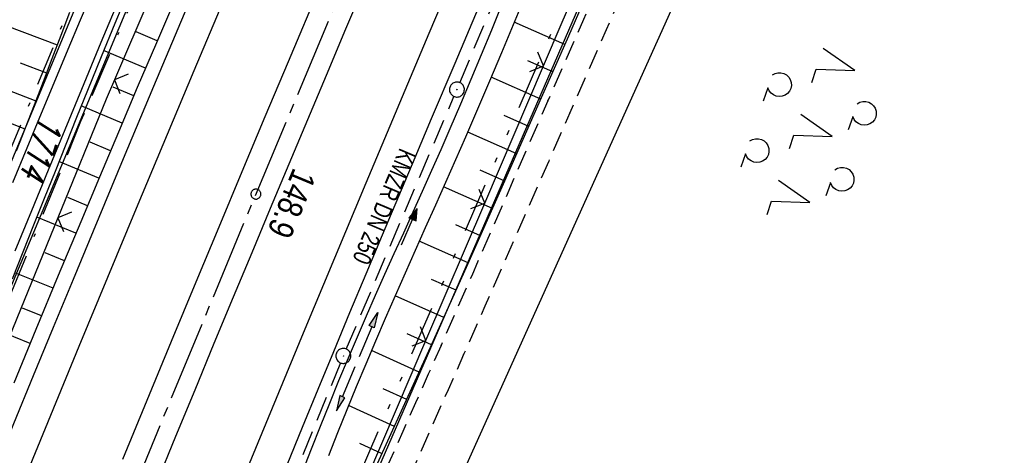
# Model space of a CAD drawing. Extents: x 511997 to 512565, y 475430 to 476399.
# Tile 26 of 32: x 512373 to 512471, y 476144 to 476188. Entities that reach past the tile are written whole.
import ezdxf

# ---------------------------------------------------------------- set-up
doc = ezdxf.new("R2010")
doc.units = 0
doc.header["$LTSCALE"] = 10
doc.header["$MEASUREMENT"] = 0
for name, pattern in [('ACAD_ISO16W100', [73, 15, -6.5, 15, -6.5, 15, -7, 1, -7]), ('ACHSE', [5.5, 4, -0.5, 0.5, -0.5]), ('AUSGEZOGEN', [0]), ('LT00', [0]), ('LT08', [0.42, 0.2, -0.1, 0.02, -0.1]), ('LT09', [0.54, 0.2, -0.1, 0.02, -0.1, 0.02, -0.1]), ('LT11', [0.3, 0.2, -0.1]), ('STRICHLINIE2', [0.375, 0.25, -0.125])]:
    doc.linetypes.add(name, pattern=pattern)
doc.layers.get('0').update_dxf_attribs({"linetype": 'LT00'})
for name, color, linetype in [('-AX-020', 250, 'ACHSE'), ('-Halt-Pfeil', 4, 'LT00'), ('-Haltung', 182, 'STRICHLINIE2'), ('-Haltungsbeschriftung', 182, 'LT00'), ('-ST-20-1', 250, 'LT00'), ('BAB-KABEL', 220, 'ACAD_ISO16W100'), ('DFK_AB_L', 21, 'LT00'), ('DFK_FLUR_NR', 250, 'LT00'), ('DFK_KATASTER', 250, 'LT00'), ('DFK_NUTZUNG', 250, 'LT00'), ('GEMARKUNGSGRENZE', 3, 'LT09'), ('PFEIL', 140, 'AUSGEZOGEN'), ('STROM_UNTER', 80, 'LT08'), ('V89_AFBR_BAB', 250, 'LT00'), ('V89_BOESCH', 250, 'LT00'), ('V89_BOSCHUNG', 250, 'LT00'), ('V89_FELDWEG', 250, 'LT11'), ('V89_GRABEN', 250, 'LT00'), ('V89_KA_PRUF', 182, 'LT00'), ('V89_LD_MARK', 250, 'LT00'), ('V89_ZAUN', 40, 'LT00')]:
    doc.layers.add(name, color=color, linetype=linetype)
doc.styles.add('Beschrift', font='ARIAL.TTF')
doc.styles.add('Haltungsbeschriftung', font='ARIAL.TTF', dxfattribs={"width": 0.75})
doc.styles.get("Standard").update_dxf_attribs({"font": 'romans.shx'})

# ---------------------------------------------------------------- blocks, each defined once
blk = doc.blocks.new('SYMB0002')
at = {"color": 0, "linetype": 'ByBlock'}
for points in [[(-0.031395, 0.499013), (-0.093691, 0.491144), (-0.154509, 0.475528), (-0.21289, 0.452414), (-0.267913, 0.422164), (-0.318712, 0.385257), (-0.364484, 0.342274), (-0.404509, 0.293893), (-0.438154, 0.240877), (-0.464888, 0.184062), (-0.484292, 0.124345), (-0.496058, 0.062667), (-0.5, 0)], [(-0.5, 0), (-0.496058, -0.062667), (-0.484292, -0.124345), (-0.464888, -0.184062), (-0.438154, -0.240877), (-0.404509, -0.293893), (-0.364485, -0.342274), (-0.318712, -0.385257), (-0.267914, -0.422164), (-0.21289, -0.452414), (-0.154509, -0.475529), (-0.093691, -0.491144), (-0.031395, -0.499014), (0.031395, -0.499014)], [(0.5, 0), (0.496057, 0.062667), (0.484292, 0.124345), (0.464888, 0.184062), (0.438153, 0.240877), (0.404509, 0.293893), (0.364484, 0.342274), (0.318712, 0.385257), (0.267913, 0.422164), (0.21289, 0.452414), (0.154509, 0.475528), (0.093691, 0.491144), (0.031395, 0.499013), (-0.031395, 0.499013)], [(0.031395, -0.499014), (0.093691, -0.491144), (0.154509, -0.475529), (0.21289, -0.452414), (0.267914, -0.422164), (0.318712, -0.385257), (0.364485, -0.342274), (0.404509, -0.293893), (0.438154, -0.240877), (0.464889, -0.184062), (0.484292, -0.124345), (0.496058, -0.062667), (0.5, 0)]]:
    blk.add_lwpolyline(points, dxfattribs=at)
blk = doc.blocks.new('SYMB0011')
at = {"color": 0, "linetype": 'ByBlock'}
for p, q in [((0.5, 0), (-0.5, 0)), ((0, 0.5), (0, -0.5))]:
    blk.add_line(p, q, dxfattribs=at)
blk = doc.blocks.new('SYMB0003')
at = {"color": 0, "linetype": 'ByBlock'}
for p, q in [((-0.015712, 0), (0.010166, 0.012015)), ((0, -0.021257), (-0.015712, 0)), ((0.010166, 0.012015), (0, -0.021257))]:
    blk.add_line(p, q, dxfattribs=at)
for points in [[(-0.031395, 0.499013), (-0.093691, 0.491144), (-0.154509, 0.475528), (-0.21289, 0.452414), (-0.267913, 0.422164), (-0.318712, 0.385257), (-0.364484, 0.342274), (-0.404509, 0.293893), (-0.438154, 0.240877), (-0.464888, 0.184062), (-0.484292, 0.124345), (-0.496058, 0.062667), (-0.5, 0)], [(-0.5, 0), (-0.496058, -0.062667), (-0.484292, -0.124345), (-0.464888, -0.184062), (-0.438154, -0.240877), (-0.404509, -0.293893), (-0.364485, -0.342274), (-0.318712, -0.385257), (-0.267914, -0.422164), (-0.21289, -0.452414), (-0.154509, -0.475529), (-0.093691, -0.491144), (-0.031395, -0.499014), (0.031395, -0.499014)], [(0.5, 0), (0.496057, 0.062667), (0.484292, 0.124345), (0.464888, 0.184062), (0.438153, 0.240877), (0.404509, 0.293893), (0.364484, 0.342274), (0.318712, 0.385257), (0.267913, 0.422164), (0.21289, 0.452414), (0.154509, 0.475528), (0.093691, 0.491144), (0.031395, 0.499013), (-0.031395, 0.499013)], [(0.031395, -0.499014), (0.093691, -0.491144), (0.154509, -0.475529), (0.21289, -0.452414), (0.267914, -0.422164), (0.318712, -0.385257), (0.364485, -0.342274), (0.404509, -0.293893), (0.438154, -0.240877), (0.464889, -0.184062), (0.484292, -0.124345), (0.496058, -0.062667), (0.5, 0)]]:
    blk.add_lwpolyline(points, dxfattribs=at)
blk = doc.blocks.new('SYMB0024')
at = {"color": 0, "linetype": 'ByBlock'}
for p, q in [((-0.5, 0.5), (0, 0)), ((0, 0), (0.5, 0.5))]:
    blk.add_line(p, q, dxfattribs=at)
blk = doc.blocks.new('SYMB7200')
at = {"color": 0, "linetype": 'ByBlock'}
for p, q in [((-0.255, 0.315), (-0.115, 0.315)), ((0.445, 0.315), (0.585, 0.315)), ((0, 0.185), (-0.11, -0.185)), ((0.7, 0.185), (0.59, -0.185)), ((-0.255, -0.585), (-0.115, -0.585)), ((0.445, -0.585), (0.585, -0.585))]:
    blk.add_line(p, q, dxfattribs=at)
for points in [[(-0.393816, 0.316692), (-0.416239, 0.337055), (-0.432849, 0.362384), (-0.442589, 0.391064), (-0.444836, 0.42127), (-0.439449, 0.451077), (-0.426769, 0.478585), (-0.407606, 0.502042), (-0.38318, 0.519953), (-0.355047, 0.531177), (-0.325, 0.535), (-0.294953, 0.531177), (-0.26682, 0.519953), (-0.242394, 0.502042), (-0.223231, 0.478585), (-0.210551, 0.451077), (-0.205164, 0.42127), (-0.207411, 0.391064), (-0.21715, 0.362383), (-0.233761, 0.337055), (-0.256184, 0.316692)], [(0.306184, 0.316692), (0.283761, 0.337055), (0.267151, 0.362383), (0.257411, 0.391064), (0.255164, 0.42127), (0.260551, 0.451077), (0.273231, 0.478585), (0.292394, 0.502042), (0.31682, 0.519953), (0.344953, 0.531177), (0.375, 0.535), (0.405047, 0.531177), (0.43318, 0.519953), (0.457606, 0.502041), (0.476769, 0.478585), (0.489449, 0.451077), (0.494836, 0.42127), (0.492589, 0.391064), (0.48285, 0.362383), (0.466239, 0.337055), (0.443816, 0.316692)], [(-0.45, -0.185), (-0.59, -0.185), (-0.7, 0.185), (-0.81, -0.185)], [(0.25, -0.185), (0.11, -0.185), (0, 0.185)], [(0.95, -0.185), (0.81, -0.185), (0.7, 0.185)], [(-0.393815, -0.583308), (-0.416239, -0.562945), (-0.432849, -0.537616), (-0.442589, -0.508936), (-0.444836, -0.47873), (-0.439448, -0.448923), (-0.426769, -0.421415), (-0.407606, -0.397958), (-0.38318, -0.380047), (-0.355047, -0.368823), (-0.325, -0.365), (-0.294953, -0.368823), (-0.26682, -0.380047), (-0.242394, -0.397959), (-0.223231, -0.421415), (-0.210551, -0.448923), (-0.205164, -0.47873), (-0.207411, -0.508936), (-0.217151, -0.537617), (-0.233761, -0.562945), (-0.256184, -0.583308)], [(0.306185, -0.583308), (0.283761, -0.562945), (0.267151, -0.537616), (0.257411, -0.508936), (0.255164, -0.47873), (0.260552, -0.448923), (0.273231, -0.421415), (0.292394, -0.397958), (0.31682, -0.380047), (0.344953, -0.368823), (0.375, -0.365), (0.405047, -0.368823), (0.43318, -0.380047), (0.457606, -0.397959), (0.476769, -0.421415), (0.489449, -0.448923), (0.494836, -0.47873), (0.492589, -0.508936), (0.482849, -0.537617), (0.466239, -0.562945), (0.443815, -0.583308)]]:
    blk.add_lwpolyline(points, dxfattribs=at)
blk = doc.blocks.new('Pfreil3')
at = {"layer": 'PFEIL'}
blk.add_hatch(color=256, dxfattribs=at).paths.add_polyline_path([(-1.549, 0.273), (-1.549, -0.273), (0, 0)])
for p, q in [((-1.549, 0), (-4.831, 0)), ((-1.549, -0.273), (-1.549, 0.273)), ((-1.549, 0.273), (0, 0)), ((0, 0), (-1.549, -0.273))]:
    blk.add_line(p, q, dxfattribs=at)
blk = doc.blocks.new('SYMB0070')
at = {"color": 0, "linetype": 'ByBlock'}
for p, q in [((-0.5, 0), (0.2, 0)), ((0.5, 0), (0.2, 0.1)), ((0.2, 0.1), (0.2, 0)), ((0.468, 0), (0.21, 0.086)), ((0.21, 0.086), (0.21, -0.086)), ((0.21, -0.086), (0.468, 0)), ((0.22, -0.072), (0.437, 0)), ((0.23, -0.058), (0.405, 0)), ((0.24, -0.045), (0.374, 0)), ((0.342, 0), (0.25, 0.031)), ((0.25, 0.031), (0.25, -0.031)), ((0.25, -0.031), (0.342, 0)), ((0.26, -0.017), (0.31, 0)), ((0.27, -0.003), (0.279, 0))]:
    blk.add_line(p, q, dxfattribs=at)
for points in [[(0.2, 0), (0.2, -0.1), (0.5, 0)], [(0.437, 0), (0.22, 0.072), (0.22, -0.072)], [(0.405, 0), (0.23, 0.058), (0.23, -0.058)], [(0.374, 0), (0.24, 0.045), (0.24, -0.045)], [(0.31, 0), (0.26, 0.017), (0.26, -0.017)], [(0.279, 0), (0.27, 0.003), (0.27, -0.003)]]:
    blk.add_lwpolyline(points, dxfattribs=at)

msp = doc.modelspace()

# ---------------------------------------------------------------- linework, layer by layer
at = {"layer": '-AX-020', "ltscale": 0.2, "flags": 128}
msp.add_lwpolyline([(512469.633, 476339.086), (512464.81, 476328.445), (512455.84, 476308.46), (512446.944, 476288.443), (512438.12, 476268.394), (512429.37, 476248.313), (512420.694, 476228.2), (512412.09, 476208.055), (512403.561, 476187.879), (512395.105, 476167.672), (512386.723, 476147.434), (512378.415, 476127.166), (512370.181, 476106.867), (512362.021, 476086.539), (512353.936, 476066.181), (512345.925, 476045.794), (512337.988, 476025.377), (512330.127, 476004.932), (512322.339, 475984.458), (512314.627, 475963.955), (512306.989, 475943.425), (512299.427, 475922.867), (512291.94, 475902.281), (512284.528, 475881.669), (512277.191, 475861.029), (512269.93, 475840.362), (512262.744, 475819.67), (512255.634, 475798.951), (512248.599, 475778.206), (512241.641, 475757.436), (512234.758, 475736.641), (512227.951, 475715.82), (512221.221, 475694.975), (512214.566, 475674.105), (512207.988, 475653.211), (512201.487, 475632.294), (512200.128, 475627.887), (512194.281, 475608.791), (512188.5, 475589.674), (512182.785, 475570.538), (512177.137, 475551.381), (512171.56, 475532.204), (512166.053, 475513.007), (512160.618, 475493.788), (512155.257, 475474.55), (512153.847, 475469.413)], dxfattribs=at)
at = {"layer": '-Haltung'}
for p, q in [((512416.771, 476181.743), (512427.766, 476207.857)), ((512405.375, 476154.981), (512416.186, 476180.362)), ((512404.796, 476153.597), (512393.812, 476126.815))]:
    msp.add_line(p, q, dxfattribs=at)
at = {"layer": 'BAB-KABEL', "ltscale": 0.03, "flags": 128}
msp.add_lwpolyline([(512451.513, 476345.212), (512438.563, 476315.939), (512418.177, 476270.118), (512378.72, 476177.833), (512359.892, 476131.364), (512341.348, 476084.783), (512322.575, 476038.314), (512304.817, 475991.341), (512287.677, 475944.24), (512270.282, 475897.168), (512254.121, 475849.696), (512237.768, 475802.276), (512221.53, 475754.824), (512205.859, 475707.192), (512190.782, 475659.377), (512175.78, 475611.52), (512161.516, 475563.423), (512145.692, 475515.804), (512137.725, 475496.074), (512132.797, 475476.53)], dxfattribs=at)
at = {"layer": 'DFK_AB_L'}
for p, q in [((512362.429, 476138.982), (512408.261, 476248.818)), ((512446.822, 476231.112), (512396.899, 476116.038))]:
    msp.add_line(p, q, dxfattribs=at)
at = {"layer": 'DFK_KATASTER'}
for p, q in [((512403.891, 476250.938), (512358.029, 476141.032)), ((512461.002, 476240.216), (512394.948, 476093.404))]:
    msp.add_line(p, q, dxfattribs=at)
at = {"layer": 'GEMARKUNGSGRENZE', "ltscale": 2.5, "flags": 128}
msp.add_lwpolyline([(512488.521, 476332.701), (512447.696, 476236.741), (512445.748, 476232.406), (512395.202, 476115.896), (512387.923, 476094.992), (512385.787, 476088.818), (512379.737, 476057.071), (512363.301, 476018.741)], dxfattribs=at)
at = {"layer": 'STROM_UNTER', "ltscale": 2, "flags": 128}
msp.add_lwpolyline([(512446.369, 476346.951), (512441.892, 476337.518), (512422.539, 476294.305), (512409.881, 476265.147), (512403.866, 476251.367), (512398.739, 476239.701), (512387.194, 476212.416), (512377.329, 476188.659), (512363.534, 476155.453), (512355.322, 476135.553), (512344.463, 476108.791), (512339.243, 476095.976), (512321.539, 476050.791), (512313.701, 476028.7), (512300.89, 475996.826), (512277.431, 475933.712), (512263.448, 475896.168), (512257.639, 475879.287), (512247.911, 475851.33), (512241.343, 475831.491), (512239.156, 475825.047), (512227.449, 475790.801), (512213.665, 475750.663), (512199.436, 475707.54), (512188.929, 475674.396), (512180.505, 475646.828), (512162.536, 475589.792), (512151.757, 475558.716), (512137.695, 475518.747), (512131.717, 475500.22), (512126.236, 475478.748)], dxfattribs=at)
at = {"layer": 'V89_AFBR_BAB'}
for points in [[(512370.027, 476142.663), (512372.013, 476147.503), (512374.002, 476152.342), (512375.995, 476157.179), (512377.992, 476162.015), (512379.994, 476166.848), (512383.025, 476174.132), (512386.07, 476181.41), (512389.129, 476188.682), (512391.091, 476193.328), (512393.057, 476197.971), (512395.028, 476202.613), (512397.001, 476207.254), (512398.976, 476211.894), (512401.384, 476217.546), (512403.795, 476223.196), (512406.211, 476228.845), (512408.631, 476234.491), (512411.884, 476242.053), (512415.148, 476249.61), (512418.422, 476257.163)], [(512372.161, 476164.853), (512373.829, 476168.915), (512375.497, 476172.977), (512377.166, 476177.038), (512378.838, 476181.099), (512380.788, 476185.819), (512382.742, 476190.538), (512384.7, 476195.255), (512386.66, 476199.971), (512388.622, 476204.687), (512390.101, 476208.241), (512391.581, 476211.795), (512393.063, 476215.348), (512394.549, 476218.899), (512396.041, 476222.448), (512397.539, 476225.994), (512399.183, 476229.864), (512400.835, 476233.731), (512402.493, 476237.595), (512404.155, 476241.457), (512405.821, 476245.317), (512407.488, 476249.177), (512409.257, 476253.271), (512411.027, 476257.364)], [(512431.062, 476257.518), (512428.566, 476251.771), (512425.314, 476244.261), (512422.072, 476236.748), (512418.837, 476229.231), (512415.659, 476221.823), (512412.489, 476214.412), (512409.328, 476206.997), (512406.054, 476199.286), (512402.79, 476191.57), (512399.536, 476183.85), (512397.209, 476178.313), (512394.887, 476172.774), (512392.572, 476167.233), (512390.263, 476161.688), (512387.805, 476155.76), (512385.355, 476149.829), (512382.912, 476143.895)], [(512379.901, 476190.976), (512378.657, 476188.021), (512377.418, 476185.065), (512376.183, 476182.106), (512374.746, 476178.639), (512373.317, 476175.169), (512371.895, 476171.696)], [(512386.36, 476141.553), (512388.278, 476146.226), (512390.2, 476150.898), (512392.127, 476155.568), (512394.061, 476160.235), (512395.917, 476164.692), (512397.779, 476169.146), (512399.645, 476173.598), (512401.515, 476178.049), (512403.386, 476182.499), (512405.34, 476187.146), (512407.296, 476191.792)], [(512418.607, 476189.223), (512416.255, 476183.661), (512413.906, 476178.098), (512412.262, 476174.203), (512410.62, 476170.307), (512408.981, 476166.41), (512407.346, 476162.512), (512405.716, 476158.611), (512404.093, 476154.707), (512402.524, 476150.913), (512400.96, 476147.117), (512399.402, 476143.319)]]:
    msp.add_lwpolyline(points, dxfattribs=at)
at = {"layer": 'V89_BOESCH'}
for points in [[(512417.128, 476257.968), (512415.176, 476253.449), (512413.231, 476248.927), (512411.293, 476244.402), (512409.361, 476239.875), (512407.432, 476235.346), (512405.505, 476230.816), (512403.581, 476226.285), (512401.656, 476221.754), (512399.731, 476217.224), (512397.804, 476212.694), (512395.89, 476208.203), (512393.974, 476203.714), (512392.057, 476199.224), (512390.141, 476194.735), (512388.226, 476190.245), (512386.315, 476185.753), (512384.407, 476181.26), (512382.505, 476176.764), (512380.61, 476172.266), (512378.723, 476167.764), (512376.473, 476162.363), (512374.234, 476156.957), (512372.007, 476151.546)], [(512408.357, 476143.114), (512409.72, 476146.133), (512411.086, 476149.15), (512412.452, 476152.167), (512413.817, 476155.185), (512417.566, 476163.524), (512421.286, 476171.877), (512424.977, 476180.242), (512427.694, 476186.449), (512430.397, 476192.662)], [(512383.55, 476191.067), (512382.153, 476187.701), (512380.766, 476184.33), (512379.393, 476180.955), (512378.304, 476178.251), (512377.222, 476175.544), (512376.146, 476172.835), (512375.073, 476170.124), (512374, 476167.414), (512372.926, 476164.704), (512371.849, 476161.995)], [(512372.276, 476174.897), (512373.195, 476177.21), (512374.099, 476179.529), (512374.992, 476181.854), (512375.877, 476184.181), (512376.757, 476186.51), (512377.636, 476188.838)]]:
    msp.add_lwpolyline(points, dxfattribs=at)
at = {"layer": 'V89_BOSCHUNG'}
for p, q in [((512376.382, 476185.515), (512371.336, 476187.414)), ((512427.322, 476185.595), (512422.232, 476187.826)), ((512386.399, 476185.951), (512384.285, 476186.847)), ((512385.226, 476183.19), (512381.028, 476184.97)), ((512375.315, 476182.7), (512372.693, 476183.698)), ((512426.115, 476182.837), (512423.598, 476183.952)), ((512424.91, 476180.09), (512419.919, 476182.301)), ((512374.238, 476179.889), (512368.794, 476181.984)), ((512384.055, 476180.428), (512381.975, 476181.31)), ((512382.886, 476177.665), (512378.77, 476179.41)), ((512373.141, 476177.073), (512370.326, 476178.18)), ((512423.702, 476177.344), (512421.224, 476178.441)), ((512422.491, 476174.599), (512417.56, 476176.783)), ((512381.719, 476174.901), (512379.687, 476175.763)), ((512380.556, 476172.136), (512376.544, 476173.837)), ((512421.276, 476171.856), (512418.818, 476172.945)), ((512420.059, 476169.114), (512415.146, 476171.29)), ((512379.395, 476169.369), (512377.417, 476170.208)), ((512378.241, 476166.61), (512374.33, 476168.248)), ((512418.838, 476166.373), (512416.382, 476167.461)), ((512417.615, 476163.634), (512412.704, 476165.81)), ((512377.091, 476163.85), (512375.157, 476164.65)), ((512375.944, 476161.088), (512372.111, 476162.654)), ((512416.388, 476160.896), (512413.936, 476161.983)), ((512415.154, 476158.15), (512410.276, 476160.334)), ((512374.796, 476158.316), (512372.897, 476159.092)), ((512373.651, 476155.543), (512369.876, 476157.085)), ((512413.917, 476155.406), (512411.499, 476156.5)), ((512412.677, 476152.663), (512407.903, 476154.845)), ((512411.439, 476149.93), (512409.091, 476151.004)), ((512410.202, 476147.197), (512405.604, 476149.299)), ((512408.97, 476144.473), (512406.724, 476145.488))]:
    msp.add_line(p, q, dxfattribs=at)
at = {"layer": 'V89_FELDWEG', "flags": 128}
for points in [[(512211.533, 475576.705), (512212.595, 475578.845), (512213.653, 475580.987), (512214.707, 475583.131), (512215.753, 475585.279), (512216.788, 475587.432), (512217.811, 475589.591), (512218.817, 475591.757), (512219.805, 475593.932), (512220.773, 475596.117), (512221.716, 475598.313), (512222.863, 475601.084), (512223.965, 475603.873), (512225.02, 475606.68), (512226.026, 475609.506), (512226.979, 475612.349), (512227.876, 475615.208), (512228.714, 475618.084), (512229.492, 475620.976), (512229.983, 475622.947), (512230.449, 475624.924), (512230.892, 475626.906), (512231.316, 475628.893), (512231.724, 475630.884), (512232.12, 475632.878), (512232.507, 475634.874), (512232.889, 475636.871), (512233.269, 475638.869), (512233.651, 475640.866), (512234.038, 475642.862), (512234.434, 475644.856), (512234.841, 475646.847), (512235.265, 475648.835), (512235.838, 475651.392), (512236.44, 475653.943), (512237.067, 475656.487), (512237.715, 475659.027), (512238.381, 475661.562), (512239.061, 475664.094), (512239.753, 475666.624), (512240.452, 475669.151), (512241.155, 475671.677), (512241.859, 475674.203), (512243.437, 475679.899), (512245.001, 475685.597), (512246.554, 475691.298), (512248.095, 475697.001), (512249.626, 475702.707), (512250.522, 475706.064), (512251.417, 475709.422), (512252.312, 475712.779), (512253.208, 475716.136), (512254.108, 475719.492), (512255.013, 475722.847), (512255.925, 475726.2), (512256.845, 475729.551), (512258.364, 475735), (512259.908, 475740.442), (512261.476, 475745.878), (512263.069, 475751.306), (512264.685, 475756.727), (512265.555, 475759.617), (512266.43, 475762.506), (512267.306, 475765.394), (512268.182, 475768.282), (512269.054, 475771.171), (512269.921, 475774.062), (512270.78, 475776.955), (512271.628, 475779.851), (512272.465, 475782.751), (512273.286, 475785.656), (512273.991, 475788.201), (512274.686, 475790.749), (512275.374, 475793.3), (512276.058, 475795.852), (512276.74, 475798.404), (512277.423, 475800.955), (512278.112, 475803.505), (512278.807, 475806.052), (512279.514, 475808.596), (512280.234, 475811.136), (512280.97, 475813.671), (512281.866, 475816.665), (512282.786, 475819.651), (512283.73, 475822.63), (512284.693, 475825.604), (512285.674, 475828.573), (512286.671, 475831.537), (512287.681, 475834.499), (512288.702, 475837.458), (512289.732, 475840.416), (512290.431, 475842.413), (512291.137, 475844.408), (512291.85, 475846.4), (512292.576, 475848.387), (512293.315, 475850.369), (512294.072, 475852.342), (512294.849, 475854.307), (512295.648, 475856.261), (512296.474, 475858.204), (512297.328, 475860.133), (512298.214, 475862.047), (512299.134, 475863.944), (512300.145, 475865.929), (512301.195, 475867.895), (512302.279, 475869.844), (512303.396, 475871.775), (512304.541, 475873.691), (512305.712, 475875.591), (512306.905, 475877.478), (512308.117, 475879.352), (512309.42, 475881.325), (512310.736, 475883.287), (512312.065, 475885.24), (512313.403, 475887.187), (512314.747, 475889.129), (512316.094, 475891.07), (512317.441, 475893.011), (512318.785, 475894.954), (512320.124, 475896.903), (512321.538, 475898.983), (512322.939, 475901.073), (512324.326, 475903.172), (512325.695, 475905.283), (512327.044, 475907.407), (512328.37, 475909.544), (512329.671, 475911.695), (512330.944, 475913.862), (512332.187, 475916.046), (512333.397, 475918.247), (512334.571, 475920.466), (512335.731, 475922.752), (512336.854, 475925.056), (512337.942, 475927.378), (512338.999, 475929.716), (512340.025, 475932.068), (512341.025, 475934.432), (512342, 475936.808), (512342.953, 475939.193), (512343.887, 475941.586), (512345.016, 475944.55), (512346.116, 475947.525), (512347.184, 475950.51), (512348.219, 475953.506), (512349.215, 475956.513), (512350.172, 475959.532), (512351.085, 475962.564), (512351.952, 475965.607), (512352.548, 475967.809), (512353.121, 475970.017), (512353.675, 475972.229), (512354.213, 475974.447), (512354.737, 475976.668), (512355.252, 475978.892), (512355.76, 475981.119), (512356.264, 475983.347), (512356.768, 475985.576), (512357.273, 475987.805), (512357.785, 475990.033), (512358.322, 475992.334), (512358.873, 475994.631), (512359.439, 475996.924), (512360.026, 475999.211), (512360.637, 476001.491), (512361.275, 476003.762), (512361.945, 476006.022), (512362.649, 476008.271), (512363.392, 476010.506), (512364.101, 476012.521), (512364.841, 476014.524), (512365.61, 476016.518), (512366.404, 476018.503), (512367.22, 476020.48), (512368.055, 476022.45), (512368.906, 476024.415), (512369.769, 476026.376), (512370.642, 476028.333), (512371.521, 476030.288), (512372.403, 476032.242), (512373.286, 476034.196), (512374.046, 476035.887), (512374.8, 476037.581), (512375.545, 476039.277), (512376.277, 476040.978), (512376.993, 476042.685), (512377.689, 476044.399), (512378.362, 476046.121), (512379.008, 476047.852), (512379.624, 476049.594), (512380.285, 476051.593), (512380.906, 476053.607), (512381.491, 476055.632), (512382.041, 476057.668), (512382.562, 476059.714), (512383.055, 476061.768), (512383.526, 476063.827), (512383.976, 476065.892), (512384.411, 476067.96), (512384.799, 476069.867), (512385.18, 476071.774), (512385.557, 476073.682), (512385.933, 476075.59), (512386.311, 476077.496), (512386.695, 476079.4), (512387.088, 476081.302), (512387.494, 476083.2), (512387.915, 476085.095), (512388.356, 476086.984), (512388.819, 476088.869), (512389.491, 476091.429), (512390.208, 476093.978), (512390.966, 476096.516), (512391.761, 476099.044), (512392.591, 476101.563), (512393.452, 476104.071), (512394.339, 476106.571), (512395.251, 476109.061), (512396.359, 476112.007), (512397.494, 476114.941), (512398.653, 476117.865), (512399.834, 476120.78), (512401.035, 476123.686), (512402.253, 476126.585), (512403.486, 476129.478), (512404.733, 476132.365), (512405.99, 476135.247), (512407.257, 476138.125), (512408.53, 476141.001), (512409.807, 476143.875), (512411.086, 476146.748), (512412.366, 476149.621), (512413.643, 476152.495), (512414.916, 476155.371), (512416.458, 476158.877), (512417.993, 476162.386), (512419.522, 476165.898), (512421.048, 476169.411), (512422.572, 476172.924), (512424.098, 476176.437), (512425.627, 476179.948), (512427.412, 476184.03), (512429.202, 476188.11), (512430.996, 476192.188), (512432.793, 476196.265), (512434.59, 476200.342), (512436.387, 476204.419), (512437.786, 476207.598), (512439.181, 476210.778), (512440.57, 476213.961), (512441.951, 476217.148), (512443.321, 476220.339), (512444.678, 476223.536), (512446.019, 476226.739), (512447.343, 476229.95), (512448.366, 476232.468), (512449.379, 476234.991), (512450.386, 476237.516), (512451.389, 476240.043), (512452.391, 476242.57), (512453.395, 476245.096), (512454.405, 476247.62), (512455.421, 476250.14), (512456.449, 476252.656), (512457.49, 476255.167), (512458.547, 476257.67), (512459.538, 476259.971), (512460.542, 476262.266), (512461.558, 476264.556), (512462.583, 476266.843), (512463.613, 476269.127), (512464.648, 476271.409), (512465.683, 476273.691), (512466.717, 476275.974), (512467.747, 476278.259), (512468.771, 476280.546), (512469.785, 476282.837), (512470.877, 476285.338), (512471.958, 476287.843), (512473.03, 476290.352), (512474.095, 476292.865), (512475.156, 476295.379), (512476.214, 476297.894), (512477.273, 476300.409), (512478.335, 476302.923), (512479.401, 476305.434), (512480.474, 476307.943), (512481.659, 476310.684), (512482.853, 476313.421), (512484.054, 476316.155), (512485.261, 476318.887), (512486.47, 476321.617), (512487.68, 476324.347), (512488.89, 476327.078), (512490.095, 476329.81), (512490.997, 476331.863)], [(512493.026, 476331.178), (512492.156, 476329.12), (512491.012, 476326.392), (512489.875, 476323.66), (512488.743, 476320.927), (512487.612, 476318.193), (512486.48, 476315.459), (512485.344, 476312.727), (512484.203, 476309.998), (512483.052, 476307.272), (512481.696, 476304.099), (512480.327, 476300.932), (512478.945, 476297.77), (512477.552, 476294.613), (512476.149, 476291.46), (512474.739, 476288.31), (512473.322, 476285.163), (512471.9, 476282.018), (512470.617, 476279.188), (512469.334, 476276.358), (512468.053, 476273.526), (512466.778, 476270.693), (512465.51, 476267.856), (512464.253, 476265.015), (512463.009, 476262.168), (512461.781, 476259.315), (512460.571, 476256.454), (512459.545, 476253.983), (512458.532, 476251.506), (512457.53, 476249.025), (512456.536, 476246.54), (512455.547, 476244.054), (512454.562, 476241.565), (512453.576, 476239.077), (512452.589, 476236.589), (512451.597, 476234.104), (512450.599, 476231.621), (512449.59, 476229.142), (512448.418, 476226.303), (512447.233, 476223.471), (512446.035, 476220.643), (512444.827, 476217.82), (512443.612, 476215), (512442.39, 476212.182), (512441.164, 476209.367), (512439.935, 476206.552), (512438.707, 476203.737), (512436.89, 476199.567), (512435.076, 476195.396), (512433.263, 476191.224), (512431.45, 476187.053), (512429.635, 476182.882), (512427.817, 476178.713), (512425.691, 476173.851), (512423.56, 476168.992), (512421.425, 476164.134), (512419.288, 476159.278), (512417.149, 476154.423), (512415.596, 476150.897), (512414.044, 476147.37), (512412.497, 476143.841), (512410.956, 476140.31), (512409.423, 476136.775), (512407.9, 476133.236), (512406.39, 476129.691), (512404.895, 476126.139), (512403.417, 476122.579), (512401.957, 476119.011), (512400.518, 476115.433), (512399.103, 476111.845), (512397.712, 476108.245), (512396.88, 476106.048), (512396.062, 476103.846), (512395.261, 476101.638), (512394.482, 476099.423), (512393.728, 476097.201), (512393.004, 476094.97), (512392.312, 476092.73), (512391.658, 476090.481), (512391.044, 476088.222), (512390.574, 476086.365), (512390.13, 476084.502), (512389.708, 476082.633), (512389.306, 476080.759), (512388.919, 476078.881), (512388.544, 476077), (512388.177, 476075.115), (512387.814, 476073.229), (512387.453, 476071.342), (512387.09, 476069.454), (512386.72, 476067.567), (512386.336, 476065.659), (512385.939, 476063.753), (512385.526, 476061.851), (512385.094, 476059.954), (512384.639, 476058.064), (512384.159, 476056.182), (512383.65, 476054.308), (512383.109, 476052.446), (512382.533, 476050.595), (512381.919, 476048.757), (512381.288, 476046.996), (512380.623, 476045.247), (512379.93, 476043.508), (512379.212, 476041.777), (512378.474, 476040.054), (512377.722, 476038.335), (512376.96, 476036.619), (512376.193, 476034.905), (512375.425, 476033.191), (512374.39, 476030.862), (512373.366, 476028.53), (512372.356, 476026.191), (512371.365, 476023.847), (512370.394, 476021.495), (512369.448, 476019.134), (512368.53, 476016.764), (512367.643, 476014.383), (512366.79, 476011.99), (512365.975, 476009.584), (512365.256, 476007.347), (512364.57, 476005.099), (512363.911, 476002.842), (512363.277, 476000.576), (512362.664, 475998.304), (512362.069, 475996.026), (512361.488, 475993.745), (512360.918, 475991.46), (512360.355, 475989.173), (512359.764, 475986.751), (512359.174, 475984.329), (512358.583, 475981.908), (512357.988, 475979.488), (512357.387, 475977.07), (512356.777, 475974.655), (512356.156, 475972.243), (512355.52, 475969.836), (512354.868, 475967.432), (512354.196, 475965.034), (512352.979, 475960.889), (512351.696, 475956.763), (512350.348, 475952.657), (512348.936, 475948.572), (512347.459, 475944.509), (512345.918, 475940.47), (512344.69, 475937.379), (512343.423, 475934.304), (512342.115, 475931.247), (512340.765, 475928.208), (512339.371, 475925.189), (512337.933, 475922.191), (512336.447, 475919.216), (512334.622, 475915.718), (512332.73, 475912.254), (512330.772, 475908.827), (512328.751, 475905.438), (512326.666, 475902.087), (512324.521, 475898.776), (512322.315, 475895.507), (512321.105, 475893.766), (512319.883, 475892.036), (512318.65, 475890.312), (512317.412, 475888.593), (512316.17, 475886.876), (512314.93, 475885.158), (512313.694, 475883.436), (512312.467, 475881.707), (512311.251, 475879.97), (512310.05, 475878.221), (512308.816, 475876.38), (512307.605, 475874.521), (512306.421, 475872.647), (512305.265, 475870.754), (512304.142, 475868.844), (512303.054, 475866.914), (512302.004, 475864.966), (512300.994, 475862.997), (512300.077, 475861.113), (512299.195, 475859.212), (512298.346, 475857.295), (512297.527, 475855.365), (512296.735, 475853.422), (512295.965, 475851.469), (512295.216, 475849.507), (512294.483, 475847.537), (512293.764, 475845.561), (512293.056, 475843.581), (512292.355, 475841.598), (512291.658, 475839.615), (512290.732, 475836.971), (512289.811, 475834.327), (512288.896, 475831.683), (512287.991, 475829.036), (512287.097, 475826.387), (512286.218, 475823.733), (512285.356, 475821.075), (512284.514, 475818.412), (512283.694, 475815.742), (512282.898, 475813.064), (512282.233, 475810.75), (512281.586, 475808.431), (512280.953, 475806.107), (512280.332, 475803.779), (512279.721, 475801.448), (512279.116, 475799.115), (512278.515, 475796.781), (512277.916, 475794.447), (512277.315, 475792.112), (512276.709, 475789.779), (512276.097, 475787.448), (512275.475, 475785.12), (512274.674, 475782.188), (512273.855, 475779.262), (512273.022, 475776.34), (512272.176, 475773.421), (512271.32, 475770.506), (512270.456, 475767.592), (512269.587, 475764.681), (512268.714, 475761.77), (512267.841, 475758.859), (512266.969, 475755.948), (512265.815, 475752.072), (512264.669, 475748.193), (512263.536, 475744.311), (512262.415, 475740.425), (512261.311, 475736.535), (512260.224, 475732.64), (512259.157, 475728.739), (512258.36, 475725.77), (512257.573, 475722.798), (512256.793, 475719.825), (512256.017, 475716.85), (512255.243, 475713.875), (512254.466, 475710.901), (512253.686, 475707.928), (512252.897, 475704.957), (512252.099, 475701.989), (512251.237, 475698.841), (512250.363, 475695.696), (512249.48, 475692.554), (512248.59, 475689.413), (512247.696, 475686.273), (512246.802, 475683.134), (512245.909, 475679.994), (512245.021, 475676.852), (512244.14, 475673.708), (512243.357, 475670.879), (512242.585, 475668.047), (512241.826, 475665.211), (512241.083, 475662.371), (512240.359, 475659.527), (512239.655, 475656.678), (512238.976, 475653.823), (512238.322, 475650.962), (512237.697, 475648.095), (512237.257, 475645.983), (512236.83, 475643.867), (512236.413, 475641.749), (512236.002, 475639.63), (512235.594, 475637.511), (512235.186, 475635.391), (512234.774, 475633.273), (512234.354, 475631.156), (512233.922, 475629.042), (512233.477, 475626.931), (512233.013, 475624.824), (512232.527, 475622.723), (512232.017, 475620.627), (512231.235, 475617.63), (512230.396, 475614.647), (512229.502, 475611.68), (512228.554, 475608.728), (512227.555, 475605.793), (512226.506, 475602.875), (512225.409, 475599.975), (512224.266, 475597.094), (512223.346, 475594.865), (512222.402, 475592.647), (512221.437, 475590.438), (512220.453, 475588.237), (512219.452, 475586.044), (512218.438, 475583.856), (512217.414, 475581.673), (512216.382, 475579.494), (512215.344, 475577.317), (512214.303, 475575.142)]]:
    msp.add_lwpolyline(points, dxfattribs=at)
at = {"layer": 'V89_GRABEN'}
for points in [[(512423.298, 476190.396), (512422.122, 476187.562), (512420.94, 476184.73), (512419.75, 476181.902), (512418.549, 476179.078), (512417.333, 476176.261), (512416.336, 476173.981), (512415.33, 476171.704), (512414.319, 476169.43), (512413.305, 476167.157), (512412.291, 476164.884), (512411.28, 476162.61), (512410.276, 476160.333), (512409.28, 476158.053), (512408.295, 476155.767), (512407.325, 476153.476), (512406.372, 476151.179), (512405.432, 476148.877), (512404.504, 476146.57), (512403.584, 476144.259)], [(512400.995, 476142.656), (512401.893, 476144.953), (512402.799, 476147.247), (512403.715, 476149.537), (512404.644, 476151.82), (512405.591, 476154.097), (512406.488, 476156.205), (512407.4, 476158.307), (512408.325, 476160.403), (512409.258, 476162.496), (512410.198, 476164.586), (512411.142, 476166.675), (512412.086, 476168.763), (512413.028, 476170.853), (512413.964, 476172.944), (512414.893, 476175.039), (512415.811, 476177.139), (512416.872, 476179.611), (512417.917, 476182.089), (512418.949, 476184.573), (512419.972, 476187.061), (512420.989, 476189.551)]]:
    msp.add_lwpolyline(points, dxfattribs=at)
at = {"layer": 'V89_LD_MARK'}
for points in [[(512372.87, 476141.427), (512378.581, 476155.29), (512384.327, 476169.138), (512390.107, 476182.973), (512395.922, 476196.792), (512401.771, 476210.598), (512410.363, 476230.713), (512419.027, 476250.797), (512427.763, 476270.85), (512436.57, 476290.872), (512445.448, 476310.862), (512454.398, 476330.82), (512459.666, 476342.455)], [(512479.041, 476335.905), (512469.478, 476314.745), (512459.05, 476291.418), (512452.445, 476276.508), (512445.879, 476261.581), (512439.353, 476246.635), (512432.868, 476231.673), (512426.423, 476216.692), (512420.02, 476201.694), (512413.659, 476186.678), (512407.341, 476171.644), (512401.066, 476156.592), (512394.834, 476141.522)]]:
    msp.add_lwpolyline(points, dxfattribs=at)
at = {"layer": 'V89_ZAUN'}
for p, q in [((512388.005, 476195.83), (512382.114, 476182.035)), ((512419.269, 476169.644), (512425.164, 476183.437)), ((512413.374, 476155.851), (512419.269, 476169.644)), ((512376.43, 476168.154), (512370.78, 476154.259)), ((512407.479, 476142.058), (512413.374, 476155.851))]:
    msp.add_line(p, q, dxfattribs=at)
for points in [[(512425.164, 476183.437), (512427.041, 476187.83), (512431.097, 476197.214)], [(512382.114, 476182.035), (512381.282, 476180.089), (512376.43, 476168.154)]]:
    msp.add_lwpolyline(points, dxfattribs=at)

# ---------------------------------------------------------------- block references
at = {"layer": '-Halt-Pfeil', "xscale": 3.999999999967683, "yscale": 4, "zscale": 4, "rotation": 66.92832710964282}
msp.add_blockref('SYMB0070', (512411.701, 476167.28), dxfattribs=at)
at = {"layer": '-ST-20-1', "rotation": 258.929999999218}
msp.add_blockref('SYMB0002', (512396.304, 476170.55), dxfattribs=at)
at = {"layer": 'DFK_NUTZUNG', "xscale": 9.99999999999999, "yscale": 10, "zscale": 10, "rotation": 251.28826}
msp.add_blockref('SYMB7200', (512452.398, 476176.921), dxfattribs=at)
at = {"layer": 'PFEIL', "rotation": 67.32342902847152}
msp.add_blockref('Pfreil3', (512408.532, 476158.661), dxfattribs=at)
at = {"layer": 'PFEIL', "xscale": -1, "rotation": 67.10510261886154}
msp.add_blockref('Pfreil3', (512404.378, 476148.771), dxfattribs=at)
at = {"layer": 'V89_FELDWEG', "xscale": 0.09999999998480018, "yscale": 0.09999999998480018, "zscale": 0.1, "rotation": 251.3214071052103}
for p in [(512425.627, 476179.948), (512427.817, 476178.713), (512414.916, 476155.371), (512417.149, 476154.423)]:
    msp.add_blockref('SYMB0011', p, dxfattribs=at)
at = {"layer": 'V89_KA_PRUF', "xscale": 1.499999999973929, "yscale": 1.499999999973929, "zscale": 1.5, "rotation": 251.3214071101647}
for p in [(512416.48, 476181.052), (512405.081, 476154.291)]:
    msp.add_blockref('SYMB0003', p, dxfattribs=at)
at = {"layer": 'V89_ZAUN', "yscale": 2.099999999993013, "zscale": 2.1}
for p, xscale, rotation in [((512425.164, 476183.437), 2.100000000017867, 66.85805711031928), ((512382.114, 476182.035), 2.100000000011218, 246.8722771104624), ((512419.269, 476169.644), 2.100000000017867, 66.85805711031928), ((512376.43, 476168.154), 2.100000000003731, 247.8711571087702), ((512413.374, 476155.851), 2.100000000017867, 66.85805711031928)]:
    msp.add_blockref('SYMB0024', p, dxfattribs=dict(at, xscale=xscale, rotation=rotation))

# ---------------------------------------------------------------- texts
at = {"layer": '-Haltungsbeschriftung', "style": 'Haltungsbeschriftung', "width": 0.75}
msp.add_text('KMZR DN 250', height=1.8, rotation=246.92833, dxfattribs=at).set_placement((512410.762, 476175.276))
at = {"layer": '-ST-20-1', "style": 'Beschrift', "width": 0.8}
msp.add_text('  148.9', height=2.5, rotation=-112.63231, dxfattribs=at).set_placement((512400.687, 476174.724))
at = {"layer": 'DFK_FLUR_NR', "oblique": 13.754, "width": 0.75}
msp.add_text('1714', height=2.5, rotation=251.3214, dxfattribs=at).set_placement((512374.695, 476178.63))

doc.saveas('drawing.dxf')
